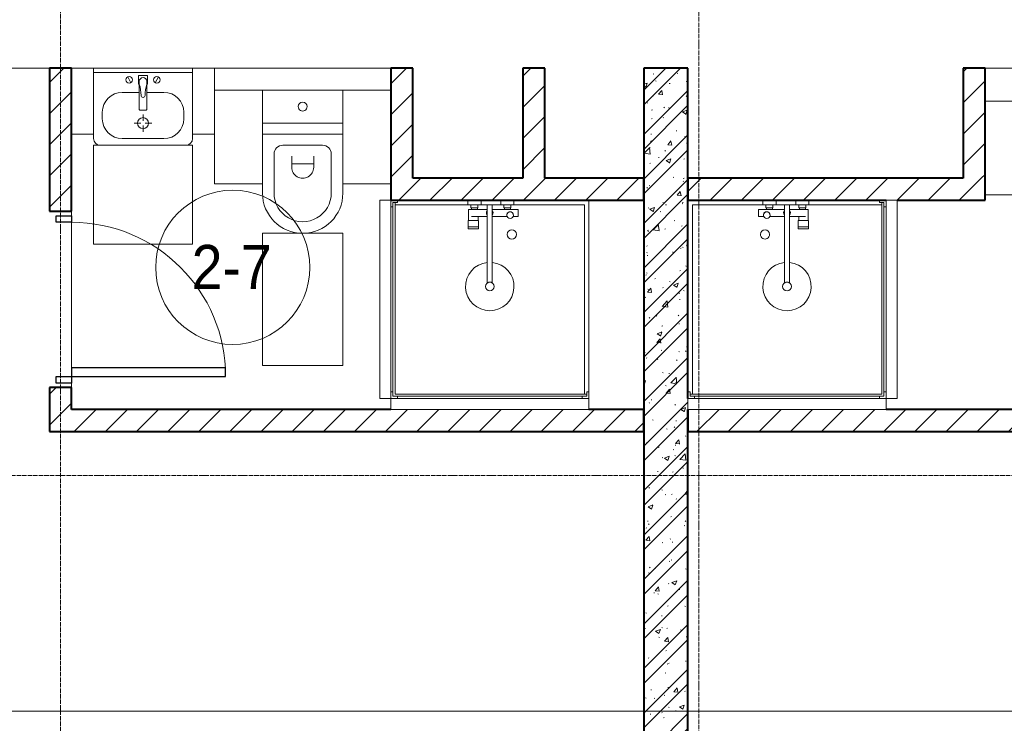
# Model space of a CAD drawing. Header units: millimetres. Extents: x 5617 to 183965, y 7718 to 172958.
# Tile 68 of 120: x 69239 to 73712, y 17675 to 20870. Entities that reach past the tile are written whole.
import ezdxf

# ---------------------------------------------------------------- set-up
doc = ezdxf.new("R2010")
doc.units = ezdxf.units.MM
doc.linetypes.add('ADSK_Линия сетки', pattern=[25, 20, -2.5, 0, -2.5])
doc.linetypes.add('Линия сетки', pattern=[25, 20, -2.5, 0, -2.5])
for name, color, linetype, lineweight in [('Двери', 7, 'Continuous', 18), ('Марки помещений', 7, 'Continuous', 20), ('Мебель', 7, 'Continuous', 18), ('Оси', 7, 'Continuous', 9), ('Перекрытия', 7, 'Continuous', 18), ('Сантехнические приборы', 7, 'Continuous', 18), ('Стены разрез', 7, 'Continuous', 40), ('Форма', 7, 'Continuous', 18)]:
    doc.layers.add(name, color=color, linetype=linetype, lineweight=lineweight)
doc.styles.add('Arial_3', font='arial.ttf', dxfattribs={"width": 0.9, "height": 200})
pattern_1 = [(45, (0, 0), (-70.71068, 70.71068), [])]

# ---------------------------------------------------------------- blocks, each defined once
blk = doc.blocks.new('MR_Зона обслуживания - MR_Зона обслуживания-2638751-МКСС_К4_L05_18_600_')
at = {"layer": 'Мебель', "color": 254, "lineweight": 9, "true_color": 0xcccccc}
for p, q in [((450, 50), (-450, 50)), ((-450, 50), (-450, 0)), ((450, 0), (450, 50)), ((-450, 0), (450, 0))]:
    blk.add_line(p, q, dxfattribs=at)
blk = doc.blocks.new('MR_Зона обслуживания - MR_Зона обслуживания-V19-МКСС_К4_L05_18_600_')
at = {"layer": 'Мебель', "color": 254, "lineweight": 9, "true_color": 0xcccccc}
for p, q in [((108.75, 0), (-108.75, 0)), ((108.75, -425), (108.75, 0)), ((-108.75, -425), (108.75, -425))]:
    blk.add_line(p, q, dxfattribs=at)
blk = doc.blocks.new('MR_Зона обслуживания - MR_Зона обслуживания-V26-МКСС_К4_L05_18_600_')
at = {"layer": 'Мебель', "color": 254, "lineweight": 9, "true_color": 0xcccccc}
for p, q in [((450, 0), (-450, 0)), ((-450, 0), (-450, -50)), ((450, -50), (450, 0)), ((-450, -50), (450, -50))]:
    blk.add_line(p, q, dxfattribs=at)
blk = doc.blocks.new('MR_Зона обслуживания - MR_Зона обслуживания-2638741-МКСС_К4_L05_18_600_')
at = {"layer": 'Мебель', "color": 254, "lineweight": 9, "true_color": 0xcccccc}
for p, q in [((182.5, 600), (-182.5, 600)), ((-182.5, 600), (-182.5, 0)), ((182.5, 0), (182.5, 600)), ((-182.5, 0), (182.5, 0))]:
    blk.add_line(p, q, dxfattribs=at)
blk = doc.blocks.new('MR_Зона обслуживания - MR_Зона обслуживания-V39-МКСС_К4_L05_18_600_')
at = {"layer": 'Мебель', "color": 254, "lineweight": 9, "true_color": 0xcccccc}
for p, q in [((108.8, 425), (-108.8, 425)), ((-108.8, 425), (-108.8, 0)), ((108.8, 200), (108.8, 425)), ((-108.8, 0), (108.8, 0))]:
    blk.add_line(p, q, dxfattribs=at)
blk = doc.blocks.new('MR_Зона обслуживания - MR_Зона обслуживания-V13-МКСС_К4_L05_18_600_')
at = {"layer": 'Мебель', "color": 254, "lineweight": 9, "true_color": 0xcccccc}
for p, q in [((108.75, 425), (-108.75, 425)), ((108.75, 0), (108.75, 425)), ((-108.75, 0), (108.75, 0))]:
    blk.add_line(p, q, dxfattribs=at)
blk = doc.blocks.new('MR_Зона обслуживания - MR_Зона обслуживания-2638759-МКСС_К4_L05_18_600_')
at = {"layer": 'Мебель', "color": 254, "lineweight": 9, "true_color": 0xcccccc}
for p, q in [((225, 0), (-225, 0)), ((-225, 0), (-225, -450)), ((225, -450), (225, 0)), ((-225, -450), (225, -450))]:
    blk.add_line(p, q, dxfattribs=at)
blk = doc.blocks.new('MR_Зона обслуживания - MR_Зона обслуживания-2638760-МКСС_К4_L05_18_600_')
at = {"layer": 'Мебель', "color": 254, "lineweight": 9, "true_color": 0xcccccc}
for p, q in [((50, 0), (-50, 0)), ((-50, 0), (-50, -300)), ((50, -300), (50, 0)), ((-50, -300), (50, -300))]:
    blk.add_line(p, q, dxfattribs=at)
blk = doc.blocks.new('MR_Зона обслуживания - MR_Зона обслуживания-V40-МКСС_К4_L05_18_600_')
at = {"layer": 'Мебель', "color": 254, "lineweight": 9, "true_color": 0xcccccc}
for p, q in [((50, 0), (-50, 0)), ((50, -300), (50, 0)), ((-50, -300), (50, -300))]:
    blk.add_line(p, q, dxfattribs=at)
blk = doc.blocks.new('A_DOR_Door - Вн_3_Одинарная_800x2100-2904079-МКСС_К4_L05_18_600_')
at = {"layer": 'Двери', "color": 254, "lineweight": 30, "true_color": 0xcccccc}
for p, q in [((-380, 20), (-350, 20)), ((-380, -50), (-380, 20)), ((-350, 20), (-350, -50)), ((350, -50), (350, 20)), ((350, 20), (380, 20)), ((380, 20), (380, -50)), ((-350, -50), (-380, -50)), ((-350, -50), (-350, -750)), ((-310, -50), (-350, -50)), ((-350, -50), (-350, -750)), ((-310, -750), (-310, -50)), ((380, -50), (350, -50)), ((-350, -750), (-310, -750))]:
    blk.add_line(p, q, dxfattribs=at)
at = {"layer": 'Двери', "color": 254, "lineweight": 9, "true_color": 0xe5e5e5}
blk.add_arc((-350, -50), 700, 270, 0, dxfattribs=at)
blk = doc.blocks.new('MR_Душевой поддон - Санузел с душем_900х900-2638749-МКСС_К4_L05_18_600_')
at = {"layer": 'Сантехнические приборы', "color": 253, "true_color": 0xaaaaaa}
for p, q in [((-70, 900), (-100, 900)), ((-100, 900), (-100, 870)), ((-70, 900), (770, 900)), ((-70, 890), (-70, 900)), ((800, 900), (770, 900)), ((770, 900), (770, 890)), ((800, 870), (800, 900)), ((-100, 30), (-100, 870)), ((-100, 870), (-90, 870)), ((-90, 870), (-90, 890)), ((-90, 890), (-70, 890)), ((790, 890), (-90, 890)), ((-90, 890), (-90, 10)), ((-80, 10), (-80, 880)), ((-80, 880), (790, 880)), ((770, 890), (790, 890)), ((780, 880), (780, 20)), ((790, 890), (790, 870)), ((790, 880), (790, 890)), ((790, 870), (800, 870)), ((800, 870), (800, 0)), ((338.7, 20), (338.7, 375.1)), ((361.3, 375.1), (361.3, 20)), ((251.9, 129.1), (298.9, 129.1)), ((251.9, 120), (251.9, 129.1)), ((251.9, 120), (298.9, 120)), ((251.9, 92.5), (251.9, 120)), ((298.9, 120), (251.9, 120)), ((298.9, 92.5), (251.9, 92.5)), ((253.8, 92.5), (296.6, 92.5)), ((253.8, 42), (253.8, 92.5)), ((296.6, 92.5), (296.6, 73.7)), ((298.9, 129.1), (298.9, 120)), ((298.9, 120), (298.9, 92.5)), ((266.7, 73.7), (338.7, 73.7)), ((361.3, 73.7), (428.7, 73.7)), ((455.7, 73.7), (479.1, 73.7)), ((479.1, 73.7), (479.1, 42)), ((-100, 30), (-100, 0)), ((-90, 30), (-100, 30)), ((-90, 10), (-90, 30)), ((-70, 10), (-90, 10)), ((-90, 10), (-80, 10)), ((250.2, 20), (-80, 20)), ((-70, 0), (-70, 10)), ((250.2, 0), (-70, 0)), ((250.2, 20), (310, 20)), ((250.2, 0), (250.2, 20)), ((266.7, 42), (253.8, 42)), ((264, 34), (296, 34)), ((264, 20), (264, 34)), ((296, 20), (264, 20)), ((338.7, 42), (266.7, 42)), ((266.7, 42), (293.6, 42)), ((266.7, 34), (266.7, 42)), ((293.6, 34), (266.7, 34)), ((293.6, 42), (293.6, 34)), ((296, 34), (296, 20)), ((338.7, 20), (310, 20)), ((310, 20), (310, 0)), ((400, 0), (310, 0)), ((361.3, 20), (338.7, 20)), ((479.1, 42), (361.3, 42)), ((400, 20), (361.3, 20)), ((400, 0), (400, 20)), ((400, 20), (459.8, 20)), ((414, 20), (414, 34)), ((414, 34), (446, 34)), ((446, 20), (414, 20)), ((416.4, 34), (416.4, 42)), ((416.4, 42), (443.3, 42)), ((443.3, 34), (416.4, 34)), ((443.3, 42), (443.3, 34)), ((446, 34), (446, 20)), ((780, 20), (459.8, 20)), ((459.8, 20), (459.8, 0)), ((800, 0), (459.8, 0)), ((-100, 0), (-70, 0)), ((310, 0), (250.2, 0)), ((459.8, 0), (400, 0))]:
    blk.add_line(p, q, dxfattribs=at)
for centre, radius, start, end in [((350, 391.5), 110, 275.916, 264.084), ((350, 391.5), 20, 0, 180), ((350, 391.5), 20, 180, 0), ((350, 391.5), 20, 235.4667, 304.5333), ((450, 155.2), 20.9, 360, 180), ((450, 155.2), 20.9, 180, 360), ((350, 56.1), 15.5, 137.0093, 222.9907), ((350, 56.1), 15.5, 317.0093, 42.9907), ((442.2, 67.2), 15, 0, 180), ((442.2, 67.2), 15, 154.0483, 25.9517), ((442.2, 67.2), 15, 180, 0)]:
    blk.add_arc(centre, radius, start, end, dxfattribs=at)
blk = doc.blocks.new('MR_Душевой поддон - Санузел с душем_900х900-2515848-МКСС_К4_L05_18_600_')
at = {"layer": 'Сантехнические приборы', "color": 253, "true_color": 0xaaaaaa}
for p, q in [((-70, 0), (-100, 0)), ((-100, 0), (-100, -30)), ((-70, -10), (-70, 0)), ((310, 0), (250.2, 0)), ((250.2, 0), (250.2, -20)), ((310, -20), (310, 0)), ((459.8, 0), (400, 0)), ((400, 0), (400, -20)), ((459.8, -20), (459.8, 0)), ((-100, -30), (-100, -870)), ((-100, -30), (-90, -30)), ((-90, -30), (-90, -10)), ((-90, -10), (-70, -10)), ((-80, -10), (-90, -10)), ((-90, -10), (-90, -890)), ((-80, -880), (-80, -10)), ((250.2, -20), (-80, -20)), ((250.2, 0), (-70, 0)), ((250.2, -20), (310, -20)), ((266.7, -42), (253.8, -42)), ((253.8, -42), (253.8, -92.5)), ((296, -20), (264, -20)), ((264, -20), (264, -34)), ((264, -34), (296, -34)), ((293.6, -34), (266.7, -34)), ((266.7, -34), (266.7, -42)), ((338.7, -42), (266.7, -42)), ((266.7, -42), (293.6, -42)), ((293.6, -42), (293.6, -34)), ((296, -34), (296, -20)), ((400, 0), (310, 0)), ((338.7, -20), (310, -20)), ((361.3, -20), (338.7, -20)), ((338.7, -20), (338.7, -375.1)), ((400, -20), (361.3, -20)), ((361.3, -375.1), (361.3, -20)), ((479.1, -42), (361.3, -42)), ((400, -20), (459.8, -20)), ((446, -20), (414, -20)), ((414, -20), (414, -34)), ((414, -34), (446, -34)), ((443.3, -34), (416.4, -34)), ((416.4, -34), (416.4, -42)), ((416.4, -42), (443.3, -42)), ((443.3, -42), (443.3, -34)), ((446, -34), (446, -20)), ((800, 0), (459.8, 0)), ((780, -20), (459.8, -20)), ((479.1, -73.7), (479.1, -42)), ((780, -880), (780, -20)), ((800, -870), (800, 0)), ((266.7, -73.7), (338.7, -73.7)), ((296.6, -92.5), (296.6, -73.7)), ((361.3, -73.7), (428.7, -73.7)), ((455.7, -73.7), (479.1, -73.7)), ((298.9, -92.5), (251.9, -92.5)), ((251.9, -92.5), (251.9, -120)), ((251.9, -120), (298.9, -120)), ((298.9, -120), (251.9, -120)), ((251.9, -120), (251.9, -129.1)), ((251.9, -129.1), (298.9, -129.1)), ((253.8, -92.5), (296.6, -92.5)), ((298.9, -120), (298.9, -92.5)), ((298.9, -129.1), (298.9, -120)), ((-100, -870), (-100, -900)), ((-90, -870), (-100, -870)), ((-90, -890), (-90, -870)), ((-70, -890), (-90, -890)), ((-90, -890), (790, -890)), ((790, -880), (-80, -880)), ((-70, -900), (-70, -890)), ((790, -890), (770, -890)), ((770, -890), (770, -900)), ((800, -870), (790, -870)), ((790, -870), (790, -890)), ((790, -890), (790, -880)), ((800, -900), (800, -870)), ((-100, -900), (-70, -900)), ((-70, -900), (770, -900)), ((770, -900), (800, -900))]:
    blk.add_line(p, q, dxfattribs=at)
for centre, radius, start, end in [((350, -56.1), 15.5, 137.0093, 222.9907), ((350, -56.1), 15.5, 317.0093, 42.9907), ((442.2, -67.2), 15, 334.0483, 205.9517), ((442.2, -67.2), 15, 0, 180), ((442.2, -67.2), 15, 180, 360), ((450, -155.2), 20.9, 0, 180), ((450, -155.2), 20.9, 180, 0), ((350, -391.5), 110, 95.916, 84.084), ((350, -391.5), 20, 0, 180), ((350, -391.5), 20, 180, 360), ((350, -391.5), 20, 55.4667, 124.5333)]:
    blk.add_arc(centre, radius, start, end, dxfattribs=at)
blk = doc.blocks.new('MR_Унитаз напольный - Санузел с ванной-2638740-МКСС_К4_L05_18_600_')
at = {"layer": 'Сантехнические приборы', "color": 253, "true_color": 0xaaaaaa}
for p, q in [((-182.5, 0), (-182.5, 267.5)), ((-130, 267.5), (-130, 90)), ((130, 90), (130, 267.5)), ((182.5, 267.5), (182.5, 0)), ((-50, 150), (-50, 100)), ((-50, 135), (50, 135)), ((50, 100), (50, 150)), ((-90, 50), (90, 50)), ((182.5, 0), (-182.5, 0)), ((-182.5, -50), (-182.5, 0)), ((-182.5, 0), (182.5, 0)), ((182.5, 0), (182.5, -50)), ((-182.5, -50), (182.5, -50)), ((-182.5, -200), (-182.5, -50)), ((182.5, -50), (-182.5, -50)), ((182.5, -50), (182.5, -200)), ((182.5, -200), (-182.5, -200))]:
    blk.add_line(p, q, dxfattribs=at)
for centre, radius, start, end in [((0, 267.5), 182.5, 0, 180), ((0, 267.5), 130, 360, 180), ((0, 150), 50, 360, 180), ((-90, 90), 40, 180, 270), ((90, 90), 40, 270, 360), ((0, -125), 20, 360, 180), ((0, -125), 20, 180, 360)]:
    blk.add_arc(centre, radius, start, end, dxfattribs=at)
blk = doc.blocks.new('MR_Тумба-Умывальник с зеркалом - Тумба-умывальник_450-2515871-МКСС_К4_L05_18_600_')
at = {"layer": 'Сантехнические приборы', "color": 253, "true_color": 0xaaaaaa}
for p, q in [((-225, 0), (-225, -320)), ((225, 0), (-225, 0)), ((225, -320), (225, 0)), ((-225, -20), (225, -20)), ((-69.7, -39.8), (-55.6, -66.3)), ((20, -33.1), (-20, -33.1)), ((-20, -33.1), (-20, -73.1)), ((20, -73.1), (20, -33.1)), ((69.7, -39.8), (55.6, -66.3)), ((-20, -73.1), (-17, -73.1)), ((-17, -60), (-17, -73.1)), ((-17, -73.1), (-17, -187.9)), ((17, -73.1), (17, -60)), ((17, -187.9), (17, -73.1)), ((17, -73.1), (20, -73.1)), ((-17, -110), (-95, -110)), ((95, -110), (17, -110)), ((-185, -200), (-185, -230)), ((-14, -190.9), (14, -190.9)), ((0, -210), (0, -240)), ((185, -230), (185, -200)), ((-10, -250), (-40, -250)), ((0, -290), (0, -260)), ((40, -250), (10, -250)), ((-195, -350), (195, -350)), ((-95, -320), (95, -320))]:
    blk.add_line(p, q, dxfattribs=at)
for centre, radius, start, end in [((-62.7, -53.1), 15, 360, 180), ((0, -60), 17, 360, 180), ((62.7, -53.1), 15, 360, 180), ((-62.7, -53.1), 15, 180, 360), ((-217.6, -129.9), 208.5, 1.5946, 15.8177), ((217.6, -129.9), 208.5, 164.1823, 178.4054), ((62.7, -53.1), 15, 180, 360), ((-95, -200), 90, 90, 180), ((0, -124.1), 9.19, 180, 360), ((95, -200), 90, 360, 90), ((-14, -187.9), 3, 180, 270), ((-14, -187.9), 3, 195, 255), ((14, -187.9), 3, 270, 0), ((14, -187.9), 3, 285, 345), ((-95, -230), 90, 180, 270), ((0, -250), 25, 0, 180), ((0, -250), 25, 180, 0), ((95, -230), 90, 270, 360), ((-195, -320), 30, 180, 270), ((195, -320), 30, 270, 360)]:
    blk.add_arc(centre, radius, start, end, dxfattribs=at)
blk = doc.blocks.new('135_SLK_K4_AR_rvt-1-МКСС_К4_L05_18_600_')
at = {"layer": 'Стены разрез', "lineweight": 9, "true_color": 0xcccccc}
h = blk.add_hatch(dxfattribs=at)
h.set_pattern_fill('FP_3', color=254, style=0, pattern_type=2)
h.set_pattern_definition(pattern_1)
h.paths.add_polyline_path([(119500, 19100), (119500, 19200), (119400, 19200), (119400, 19100)])
h.paths.add_polyline_path([(119400, 20000), (119500, 20000), (119500, 20650), (119400, 20650)])
h = blk.add_hatch(dxfattribs=at)
h.set_pattern_fill('FP_3', color=254, style=0, pattern_type=2)
h.set_pattern_definition(pattern_1)
h.paths.add_polyline_path([(121050, 20150), (121050, 20650), (120950, 20650), (120950, 20150)])
h = blk.add_hatch(dxfattribs=at)
h.set_pattern_fill('FP_3', color=254, style=0, pattern_type=2)
h.set_pattern_definition(pattern_1)
h.paths.add_polyline_path([(121564, 20150), (121650, 20150), (121650, 20650), (121550, 20650), (121550, 20150)])
h = blk.add_hatch(dxfattribs=at)
h.set_pattern_fill('FP_1', color=254, style=0, pattern_type=2)
h.set_pattern_definition([(50, (0, 0), (218.62117, -19.1268), [22.86, -251.46]), (355, (0, 0), (-42.29187, 229.2684), [18.288, -201.168]), (100.451, (18.22, -1.6), (176.33107, 210.13963), [19.428, -213.708]), (46.184, (0, 60.96), (325.29495, -50.45164), [34.29, -377.19]), (96.636, (27.1, 56.76), (284.883, 296.91266), [29.142, -320.562]), (351.184, (0, 60.96), (284.8858, 296.9107), [27.432, -301.752]), (21, (30.48, 45.72), (181.93753, -122.71832), [22.86, -251.46]), (326, (30.48, 45.72), (74.16223, 221.0262), [18.288, -201.168]), (71.451, (45.64, 35.5), (256.10035, 98.30526), [19.428, -213.708]), (37.5, (0, 0), (3.70639, 101.465895), [3.353, -195.377, 3.353, -200.863, -201.93]), (37.5, (0, 0), (3.70639, 101.465895), [-402.946, 3.353, -198.577]), (7.5, (0, 0), (80.18358, 120.21653), [3.353, -113.081, 3.353, -190.805, -76.962]), (7.5, (0, 0), (80.18358, 120.21653), [-310.591, 3.353, -73.609]), (327.5, (-67.97, 0), (162.708646, -6.87497), [3.353, -72.847, 3.353, -234.391, -315.468]), (327.5, (-67.97, 0), (162.708646, -6.87497), [-313.944, 3.353, -312.115]), (317.5, (-98.45, 0), (177.75468, 30.51183), [3.353, -95.707, 3.353, -154.534, -224.028]), (317.5, (-98.45, 0), (177.75468, 30.51183), [-256.946, 3.353, -220.675])])
h.paths.add_polyline_path([(122100, 16100), (122300, 16100), (122300, 20650), (122100, 20650), (122100, 16976.3)])
h = blk.add_hatch(dxfattribs=at)
h.set_pattern_fill('FP_2', color=254, style=0, pattern_type=2)
h.set_pattern_definition([(45, (0, 0), (-101.02788, 101.02788), []), (45, (67.35, 0), (-101.02788, 101.02788), [])])
h.paths.add_polyline_path([(122100, 16100), (122300, 16100), (122300, 20650), (122100, 20650), (122100, 16976.3)])
h = blk.add_hatch(dxfattribs=at)
h.set_pattern_fill('FP_3', color=254, style=0, pattern_type=2)
h.set_pattern_definition(pattern_1)
h.paths.add_polyline_path([(123650, 20150), (123650, 20650), (123550, 20650), (123550, 20150)])
h = blk.add_hatch(dxfattribs=at)
h.set_pattern_fill('FP_3', color=254, style=0, pattern_type=2)
h.set_pattern_definition(pattern_1)
h.paths.add_polyline_path([(120960, 20050), (122100, 20050), (122100, 20150), (120950, 20150), (120950, 20050)])
h = blk.add_hatch(dxfattribs=at)
h.set_pattern_fill('FP_3', color=254, style=0, pattern_type=2)
h.set_pattern_definition(pattern_1)
h.paths.add_polyline_path([(123650, 20050), (123650, 20150), (122300, 20150), (122300, 20050), (123547.3, 20050)])
h = blk.add_hatch(dxfattribs=at)
h.set_pattern_fill('FP_3', color=254, style=0, pattern_type=2)
h.set_pattern_definition(pattern_1)
h.paths.add_polyline_path([(119400, 19000), (122100, 19000), (122100, 19100), (119400, 19100)])
h = blk.add_hatch(dxfattribs=at)
h.set_pattern_fill('FP_3', color=254, style=0, pattern_type=2)
h.set_pattern_definition(pattern_1)
h.paths.add_polyline_path([(125150, 19000), (125150, 19100), (122300, 19100), (122300, 19000), (123200, 19000)])
at = {"layer": 'Перекрытия', "color": 254, "true_color": 0xcccccc}
for p, q in [((119400, 20650), (116750, 20650)), ((120050, 20650), (119600, 20650)), ((120950, 20650), (120150, 20650)), ((124350, 20650), (123650, 20650)), ((119500, 19980), (119500, 20000)), ((119500, 20000), (119500, 19980)), ((119500, 19290), (119500, 19950)), ((119500, 19950), (119500, 19290)), ((119500, 19200), (119500, 19220)), ((119500, 19220), (119500, 19200))]:
    blk.add_line(p, q, dxfattribs=at)
at = {"layer": 'Стены разрез', "color": 254, "true_color": 0xcccccc}
for p, q in [((119500, 20650), (119400, 20650)), ((119400, 20650), (119400, 20000)), ((119500, 20000), (119500, 20650)), ((121050, 20650), (120950, 20650)), ((120950, 20650), (120950, 20150)), ((121050, 20150), (121050, 20650)), ((121650, 20650), (121550, 20650)), ((121550, 20650), (121550, 20150)), ((121650, 20150), (121650, 20650)), ((122100, 20650), (122100, 16100)), ((122300, 20650), (122100, 20650)), ((122300, 19150), (122300, 20650)), ((123650, 20650), (123550, 20650)), ((123550, 20650), (123550, 20150)), ((123650, 20150), (123650, 20650)), ((120950, 20150), (120950, 20050)), ((121550, 20150), (121050, 20150)), ((122100, 20150), (121650, 20150)), ((122100, 20050), (122100, 20150)), ((123550, 20150), (122300, 20150)), ((122300, 20150), (122300, 20050)), ((123650, 20050), (123650, 20150)), ((120950, 20050), (122100, 20050)), ((122300, 20050), (123200, 20050)), ((123250, 20050), (123650, 20050)), ((119400, 20000), (119500, 20000)), ((119500, 19200), (119400, 19200)), ((119400, 19200), (119400, 19100)), ((119500, 19100), (119500, 19200)), ((119400, 19100), (119400, 19000)), ((120950, 19100), (119500, 19100)), ((122100, 19100), (121850, 19100)), ((122100, 19000), (122100, 19100)), ((122300, 16100), (122300, 19100)), ((122300, 19100), (122300, 19000)), ((125050, 19100), (123200, 19100)), ((119400, 19000), (122100, 19000)), ((122300, 19000), (125150, 19000))]:
    blk.add_line(p, q, dxfattribs=at)
at = {"layer": 'Двери', "color": 254, "lineweight": 18, "true_color": 0xcccccc, "rotation": 90}
blk.add_blockref('A_DOR_Door - Вн_3_Одинарная_800x2100-2904079-МКСС_К4_L05_18_600_', (119450, 19600), dxfattribs=at)
at = {"layer": 'Мебель', "color": 254, "lineweight": 18, "true_color": 0xcccccc}
for name, p in [('MR_Зона обслуживания - MR_Зона обслуживания-V40-МКСС_К4_L05_18_600_', (119550, 20650)), ('MR_Зона обслуживания - MR_Зона обслуживания-2638760-МКСС_К4_L05_18_600_', (120100, 20650)), ('MR_Зона обслуживания - MR_Зона обслуживания-V19-МКСС_К4_L05_18_600_', (123758.8, 20500)), ('MR_Зона обслуживания - MR_Зона обслуживания-2638759-МКСС_К4_L05_18_600_', (119825, 20300)), ('MR_Зона обслуживания - MR_Зона обслуживания-V26-МКСС_К4_L05_18_600_', (121400, 19150))]:
    blk.add_blockref(name, p, dxfattribs=at)
for name, p, rotation in [('MR_Зона обслуживания - MR_Зона обслуживания-V39-МКСС_К4_L05_18_600_', (120258.8, 20550), 180), ('MR_Зона обслуживания - MR_Зона обслуживания-V13-МКСС_К4_L05_18_600_', (120841.3, 20550), 180), ('MR_Зона обслуживания - MR_Зона обслуживания-V26-МКСС_К4_L05_18_600_', (120950, 19600), 269.9999999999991), ('MR_Зона обслуживания - MR_Зона обслуживания-2638751-МКСС_К4_L05_18_600_', (123200, 19600), 270.0000000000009), ('MR_Зона обслуживания - MR_Зона обслуживания-2638741-МКСС_К4_L05_18_600_', (120550, 19900), 180), ('MR_Зона обслуживания - MR_Зона обслуживания-2638751-МКСС_К4_L05_18_600_', (122750, 19150), 180)]:
    blk.add_blockref(name, p, dxfattribs=dict(at, rotation=rotation))
at = {"layer": 'Сантехнические приборы', "color": 253, "lineweight": 18, "true_color": 0xaaaaaa}
for name, p in [('MR_Тумба-Умывальник с зеркалом - Тумба-умывальник_450-2515871-МКСС_К4_L05_18_600_', (119825, 20650)), ('MR_Душевой поддон - Санузел с душем_900х900-2515848-МКСС_К4_L05_18_600_', (121050, 20050))]:
    blk.add_blockref(name, p, dxfattribs=at)
at = {"layer": 'Сантехнические приборы', "color": 253, "lineweight": 18, "true_color": 0xaaaaaa, "rotation": 180}
for name, p in [('MR_Унитаз напольный - Санузел с ванной-2638740-МКСС_К4_L05_18_600_', (120550, 20350)), ('MR_Душевой поддон - Санузел с душем_900х900-2638749-МКСС_К4_L05_18_600_', (123100, 20050))]:
    blk.add_blockref(name, p, dxfattribs=at)
blk = doc.blocks.new('135_SLK_K4_AR_FCD_rvt-1-МКСС_К4_L05_18_600_')
at = {"layer": 'Форма', "color": 254, "lineweight": 9, "true_color": 0xcccccc}
blk.add_line((136800, 17730), (86047.4, 17730), dxfattribs=at)
blk = doc.blocks.new('050_Марка_Помещение - Номер-620969-МКСС_К4_L05_18_600_')
at = {"layer": 'Марки помещений'}
blk.add_circle((0, 0), 3.5, dxfattribs=at)

msp = doc.modelspace()

# ---------------------------------------------------------------- linework, layer by layer
at = {"layer": 'Оси', "linetype": 'Линия сетки'}
for p, q in [((69424.8, 13295.7), (69424.8, 33150)), ((72324.8, 12025.7), (72324.8, 33150))]:
    msp.add_line(p, q, dxfattribs=at)
at = {"layer": 'Оси', "linetype": 'ADSK_Линия сетки'}
msp.add_line((86966.3, 18800), (26901, 18800), dxfattribs=at)

# ---------------------------------------------------------------- block references
at = {"lineweight": 5}
for name in ['135_SLK_K4_AR_FCD_rvt-1-МКСС_К4_L05_18_600_', '135_SLK_K4_AR_rvt-1-МКСС_К4_L05_18_600_']:
    msp.add_blockref(name, (-50025.2, 0), dxfattribs=at)
at = {"layer": 'Марки помещений', "xscale": 99.99999999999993, "yscale": 99.99999999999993, "zscale": 99.99999999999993}
msp.add_blockref('050_Марка_Помещение - Номер-620969-МКСС_К4_L05_18_600_', (70207.2, 19745.4), dxfattribs=at)

# ---------------------------------------------------------------- texts
at = {"layer": 'Марки помещений', "lineweight": 9, "insert": (70020.7, 19847.1), "char_height": 200, "width": 447.342, "attachment_point": 1, "style": 'Arial_3'}
msp.add_mtext('2-7', dxfattribs=at)

doc.saveas('drawing.dxf')
